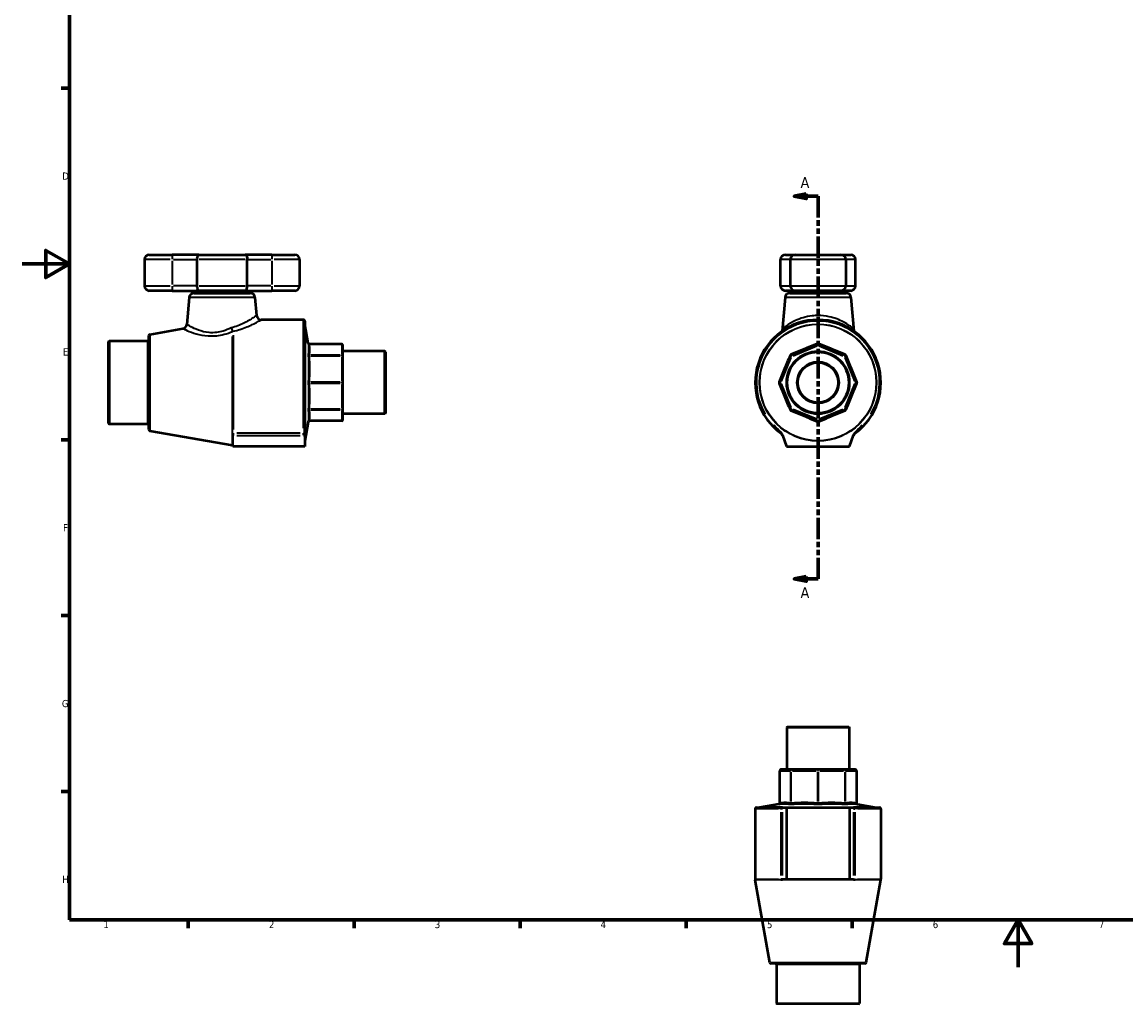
# Model space of a CAD drawing. Header units: millimetres. Extents: x 0 to 932, y -15 to 814.
# Tile 1 of 3: x 0 to 466, y -15 to 399. Entities that reach past the tile are written whole.
import ezdxf

# ---------------------------------------------------------------- set-up
doc = ezdxf.new("R2010")
doc.units = ezdxf.units.MM
doc.linetypes.add('DOUBLE_DASH_CHAIN', pattern=[1.2403, 0.6614, -0.0827, 0.1654, -0.0827, 0.1654, -0.0827])
for name, color, linetype, lineweight in [('Border (ANSI)', 7, 'Continuous', 70), ('Section Line (ANSI)', 7, 'DOUBLE_DASH_CHAIN', 70), ('Visible (ANSI)', 7, 'Continuous', 50), ('Visible Narrow (ANSI)', 7, 'Continuous', 35)]:
    doc.layers.add(name, color=color, linetype=linetype, lineweight=lineweight)
doc.styles.add('Label Text (ANSI)', font='tahoma.ttf')
doc.styles.add('Note Text (ANSI)', font='tahoma.ttf')

# ---------------------------------------------------------------- blocks, each defined once
blk = doc.blocks.new('Borders Default Border')
at = {"layer": 'Border (ANSI)'}
for p, q in [((20, 371.25), (16.55, 371.25)), ((20, 222.75), (16.55, 222.75)), ((20, 148.5), (16.55, 148.5)), ((20, 74.25), (16.55, 74.25)), ((70.08, 20), (70.08, 16.55)), ((140.17, 20), (140.17, 16.55)), ((210.25, 20), (210.25, 16.55)), ((280.33, 20), (280.33, 16.55)), ((350.42, 20), (350.42, 16.55))]:
    blk.add_line(p, q, dxfattribs=at)
at = {"layer": 'Border (ANSI)', "flags": 128}
for points in [[(20, 20), (20, 574), (821, 574), (821, 20), (20, 20)], [(0, 297), (20, 297), (10, 302.77), (10, 291.23), (20, 297)], [(420.5, 0), (420.5, 20), (414.73, 10), (426.27, 10), (420.5, 20)]]:
    blk.add_lwpolyline(points, dxfattribs=at)
at = {"layer": 'Border (ANSI)', "char_height": 3.05, "attachment_point": 7, "style": 'Note Text (ANSI)'}
for s, insert in [('D', (16.96, 332.6)), ('E', (17.21, 258.35)), ('F', (17.29, 184.1)), ('G', (16.81, 109.79)), ('H', (16.97, 35.6)), ('1', (34.35, 16.55)), ('2', (104.2, 16.55)), ('3', (174.26, 16.49)), ('4', (244.23, 16.55)), ('5', (314.48, 16.49)), ('6', (384.49, 16.49)), ('7', (454.6, 16.55))]:
    blk.add_mtext(s, dxfattribs=dict(at, insert=insert))
blk = doc.blocks.new('2dTransSection0')
at = {"layer": 'Section Line (ANSI)', "linetype": 'Continuous'}
for p, q in [((331.03, 326.63), (326.03, 325.63)), ((331.03, 324.63), (331.03, 326.63)), ((331.03, 325.63), (326.03, 325.63)), ((326.03, 325.63), (331.03, 324.63)), ((336.03, 325.63), (331.03, 325.63)), ((336.03, 325.63), (336.03, 316.75)), ((336.03, 172.89), (336.03, 164.02)), ((331.03, 165.02), (326.03, 164.02)), ((331.03, 164.02), (326.03, 164.02)), ((326.03, 164.02), (331.03, 163.02)), ((331.03, 163.02), (331.03, 165.02)), ((336.03, 164.02), (331.03, 164.02))]:
    blk.add_line(p, q, dxfattribs=at)
at = {"layer": 'Section Line (ANSI)', "linetype": 'DOUBLE_DASH_CHAIN', "ltscale": 13.682467}
blk.add_line((336.03, 325.63), (336.03, 164.02), dxfattribs=at)
at = {"layer": 'Section Line (ANSI)', "linetype": 'Continuous', "flags": 128}
for points in [[(331.03, 326.63), (326.03, 325.63), (331.03, 324.63), (331.03, 326.63)], [(331.03, 165.02), (326.03, 164.02), (331.03, 163.02), (331.03, 165.02)]]:
    blk.add_lwpolyline(points, dxfattribs=at)
at = {"layer": 'Section Line (ANSI)'}
for points in [[(331.03, 326.63), (326.03, 325.63), (331.03, 324.63), (331.03, 326.63)], [(331.03, 165.02), (326.03, 164.02), (331.03, 163.02), (331.03, 165.02)]]:
    blk.add_solid(points, dxfattribs=at)
at = {"layer": 'Section Line (ANSI)', "char_height": 4.57, "attachment_point": 7, "style": 'Label Text (ANSI)'}
for insert in [(328.67, 329.13), (328.67, 155.95)]:
    blk.add_mtext('A', dxfattribs=dict(at, insert=insert))

msp = doc.modelspace()

# ---------------------------------------------------------------- linework, layer by layer
at = {"layer": 'Visible (ANSI)'}
for p, q in [((51.669, 298.927), (51.669, 287.727)), ((53.669, 300.927), (63.369, 300.927)), ((74.62, 300.927), (63.369, 300.927)), ((73.818, 298.927), (73.818, 287.727)), ((74.62, 300.927), (94.237, 300.927)), ((105.489, 300.927), (94.237, 300.927)), ((95.039, 287.727), (95.039, 298.927)), ((105.489, 300.927), (115.189, 300.927)), ((117.189, 298.927), (117.189, 287.727)), ((320.236, 287.727), (320.236, 298.927)), ((322.236, 300.927), (326.331, 300.927)), ((324.331, 298.927), (324.331, 287.727)), ((326.331, 300.927), (345.731, 300.927)), ((345.731, 300.927), (349.826, 300.927)), ((347.731, 298.927), (347.731, 287.727)), ((351.826, 287.727), (351.826, 298.927)), ((63.369, 285.727), (53.669, 285.727)), ((63.369, 285.727), (74.62, 285.727)), ((72.537, 284.727), (96.32, 284.727)), ((94.237, 285.727), (74.62, 285.727)), ((77.116, 284.727), (77.116, 285.727)), ((91.741, 284.727), (91.741, 285.727)), ((94.237, 285.727), (105.489, 285.727)), ((115.189, 285.727), (105.489, 285.727)), ((326.331, 285.727), (322.236, 285.727)), ((324.14, 284.727), (347.922, 284.727)), ((345.731, 285.727), (326.331, 285.727)), ((328.719, 284.727), (328.719, 285.727)), ((343.344, 284.727), (343.344, 285.727)), ((349.826, 285.727), (345.731, 285.727)), ((70.545, 282.902), (69.548, 271.502)), ((98.312, 282.902), (98.981, 275.253)), ((322.148, 282.902), (320.904, 268.688)), ((349.915, 282.902), (351.158, 268.688)), ((118.858, 273.427), (100.974, 273.427)), ((119.358, 272.927), (119.358, 228.749)), ((120.775, 263.535), (119.365, 271.529)), ((53.559, 227.097), (53.559, 266.758)), ((53.972, 267.25), (67.903, 269.707)), ((36.459, 264.227), (36.709, 264.477)), ((36.459, 229.627), (36.459, 264.227)), ((36.709, 264.477), (36.709, 229.377)), ((53.059, 264.477), (36.709, 264.477)), ((134.959, 263.122), (121.267, 263.122)), ((135.459, 258.025), (135.459, 262.622)), ((335.84, 263.084), (324.742, 258.487)), ((347.32, 258.487), (336.223, 263.084)), ((153.209, 260.148), (135.459, 260.148)), ((135.459, 246.927), (135.459, 258.025)), ((153.209, 233.707), (153.209, 260.148)), ((153.459, 259.898), (153.209, 260.148)), ((153.459, 259.898), (153.459, 233.957)), ((324.471, 258.217), (319.875, 247.119)), ((352.188, 247.119), (347.591, 258.217)), ((135.459, 235.83), (135.459, 246.927)), ((319.875, 246.736), (324.471, 235.638)), ((347.591, 235.638), (352.188, 246.736)), ((135.459, 231.233), (135.459, 235.83)), ((153.209, 233.707), (135.459, 233.707)), ((153.459, 233.957), (153.209, 233.707)), ((324.742, 235.368), (335.84, 230.771)), ((336.223, 230.771), (347.32, 235.368)), ((36.459, 229.627), (36.709, 229.377)), ((53.059, 229.377), (36.709, 229.377)), ((119.358, 224.701), (119.358, 228.749)), ((120.775, 230.32), (119.365, 222.325)), ((134.959, 230.733), (121.267, 230.733)), ((53.972, 226.605), (88.832, 220.458)), ((89.004, 225.564), (89.004, 224.622)), ((89.004, 219.927), (89.004, 224.622)), ((119.358, 224.701), (119.358, 219.927)), ((321.044, 224.701), (322.781, 219.927)), ((349.281, 219.927), (351.019, 224.701)), ((119.358, 219.927), (89.004, 219.927)), ((322.781, 219.927), (349.281, 219.927)), ((323.061, 101.529), (322.811, 101.279)), ((349.252, 101.279), (322.811, 101.279)), ((322.811, 101.279), (322.811, 83.529)), ((323.061, 101.529), (349.002, 101.529)), ((349.002, 101.529), (349.252, 101.279)), ((349.252, 101.279), (349.252, 83.529)), ((319.837, 83.029), (319.837, 69.338)), ((324.933, 83.529), (320.337, 83.529)), ((336.031, 83.529), (324.933, 83.529)), ((347.129, 83.529), (336.031, 83.529)), ((351.726, 83.529), (347.129, 83.529)), ((352.226, 83.029), (352.226, 69.338)), ((309.531, 66.928), (309.531, 37.249)), ((310.031, 67.428), (317.442, 67.428)), ((319.423, 68.845), (311.429, 67.436)), ((321.044, 67.428), (317.442, 67.428)), ((321.044, 67.428), (322.781, 67.428)), ((322.781, 67.428), (322.781, 37.074)), ((322.781, 67.428), (349.281, 67.428)), ((349.281, 67.428), (351.019, 67.428)), ((349.281, 67.428), (349.281, 37.074)), ((354.621, 67.428), (351.019, 67.428)), ((352.639, 68.845), (360.633, 67.436)), ((354.621, 67.428), (362.031, 67.428)), ((362.531, 66.928), (362.531, 37.249)), ((315.708, 2.042), (309.562, 36.902)), ((320.364, 37.074), (321.072, 37.074)), ((322.781, 37.074), (321.072, 37.074)), ((349.281, 37.074), (322.781, 37.074)), ((350.99, 37.074), (349.281, 37.074)), ((350.99, 37.074), (351.698, 37.074)), ((356.354, 2.042), (362.501, 36.902)), ((355.862, 1.629), (316.201, 1.629)), ((318.481, 1.129), (318.481, -15.221)), ((353.581, 1.129), (353.581, -15.221)), ((318.481, -15.221), (353.581, -15.221)), ((318.731, -15.471), (318.481, -15.221)), ((353.331, -15.471), (318.731, -15.471)), ((353.331, -15.471), (353.581, -15.221))]:
    msp.add_line(p, q, dxfattribs=at)
for radius in [13.22, 12.97, 8.75, 8.506]:
    msp.add_circle((336.031, 246.927), radius, dxfattribs=at)
for centre, radius, start, end in [((53.669, 298.927), 2, 90, 180), ((115.189, 298.927), 2, 0, 90), ((322.236, 298.927), 2, 90, 180), ((326.331, 298.927), 2, 90, 180), ((345.731, 298.927), 2, 0, 90), ((349.826, 298.927), 2, 0, 90), ((53.669, 287.727), 2, 180, 270), ((72.537, 282.727), 2, 90, 175), ((96.32, 282.727), 2, 5, 90), ((115.189, 287.727), 2, 270, 0), ((322.236, 287.727), 2, 180, 270), ((324.14, 282.727), 2, 90, 175), ((326.331, 287.727), 2, 180, 270), ((345.731, 287.727), 2, 270, 0), ((347.922, 282.727), 2, 5, 90), ((349.826, 287.727), 2, 270, 0), ((100.974, 275.427), 2, 185, 270), ((67.555, 271.676), 2, 280, 355), ((118.858, 272.927), 0.5, 0, 90), ((119.858, 271.616), 0.5, 180, 190), ((336.031, 246.927), 26.5, 306.20872, 233.79128), ((54.059, 266.758), 0.5, 100, 180), ((53.059, 264.977), 0.5, 270, 0), ((121.267, 263.622), 0.5, 190, 270), ((134.959, 262.622), 0.5, 0, 90), ((336.031, 262.622), 0.5, 67.5, 112.5), ((324.933, 258.025), 0.5, 112.5, 157.5), ((347.129, 258.025), 0.5, 22.5, 67.5), ((320.337, 246.927), 0.5, 157.5, 202.5), ((351.726, 246.927), 0.5, 337.5, 22.5), ((324.933, 235.83), 0.5, 202.5, 247.5), ((347.129, 235.83), 0.5, 292.5, 337.5), ((53.059, 228.877), 0.5, 0, 90), ((121.267, 230.233), 0.5, 90, 170), ((134.959, 231.233), 0.5, 270, 0), ((336.031, 231.233), 0.5, 247.5, 292.5), ((54.059, 227.097), 0.5, 180, 260), ((319.195, 223.932), 2, 20, 53.79128), ((352.867, 223.932), 2, 126.20872, 160), ((89.179, 222.427), 2, 260, 264.98085), ((119.858, 222.239), 0.5, 170, 180), ((320.337, 83.029), 0.5, 90, 180), ((351.726, 83.029), 0.5, 0, 90), ((310.031, 66.928), 0.5, 90, 180), ((311.342, 67.928), 0.5, 270, 280), ((319.337, 69.338), 0.5, 280, 0), ((352.726, 69.338), 0.5, 180, 260), ((360.72, 67.928), 0.5, 260, 270), ((362.031, 66.928), 0.5, 0, 90), ((311.531, 37.249), 2, 180, 190), ((360.531, 37.249), 2, 350, 0), ((316.201, 2.129), 0.5, 190, 270), ((317.981, 1.129), 0.5, 0, 90), ((354.081, 1.129), 0.5, 90, 180), ((355.862, 2.129), 0.5, 270, 350)]:
    msp.add_arc(centre, radius, start, end, dxfattribs=at)
for points, knots in [([(74.62, 300.927), (74.619, 300.927), (74.618, 300.927), (74.555, 300.927), (74.493, 300.91), (74.374, 300.842), (74.316, 300.792), (74.169, 300.615), (74.086, 300.46), (73.953, 300.084), (73.903, 299.872), (73.835, 299.412), (73.818, 299.171), (73.818, 298.927)], [-0.65496495, -0.65496495, -0.65496495, -0.65496495, -0.65427414, -0.65427414, -0.60575151, -0.60575151, -0.55765839, -0.55765839, -0.47636803, -0.47636803, -0.40051627, -0.40051627, -0.32713707, -0.32713707, -0.32713707, -0.32713707]), ([(94.237, 300.927), (94.238, 300.927), (94.239, 300.927), (94.302, 300.927), (94.364, 300.91), (94.483, 300.842), (94.541, 300.792), (94.688, 300.615), (94.771, 300.46), (94.904, 300.084), (94.955, 299.872), (95.022, 299.412), (95.039, 299.171), (95.039, 298.927)], [-0.00069082, -0.00069082, -0.00069082, -0.00069082, 0, 0, 0.04852263, 0.04852263, 0.09661575, 0.09661575, 0.17790611, 0.17790611, 0.25375786, 0.25375786, 0.32713707, 0.32713707, 0.32713707, 0.32713707]), ([(73.818, 287.727), (73.818, 287.483), (73.835, 287.243), (73.903, 286.783), (73.953, 286.571), (74.086, 286.195), (74.169, 286.039), (74.316, 285.862), (74.374, 285.813), (74.493, 285.745), (74.555, 285.728), (74.618, 285.727), (74.619, 285.727), (74.62, 285.727)], [-0.32713707, -0.32713707, -0.32713707, -0.32713707, -0.25375786, -0.25375786, -0.1779061, -0.1779061, -0.09661575, -0.09661575, -0.04852263, -0.04852263, 0, 0, 0.00069082, 0.00069082, 0.00069082, 0.00069082]), ([(94.237, 285.727), (94.238, 285.727), (94.239, 285.727), (94.302, 285.728), (94.364, 285.745), (94.483, 285.813), (94.541, 285.862), (94.688, 286.039), (94.771, 286.195), (94.904, 286.571), (94.955, 286.783), (95.022, 287.243), (95.039, 287.483), (95.039, 287.727)], [-0.65496495, -0.65496495, -0.65496495, -0.65496495, -0.65427413, -0.65427413, -0.60575151, -0.60575151, -0.55765838, -0.55765838, -0.47636803, -0.47636803, -0.40051627, -0.40051627, -0.32713707, -0.32713707, -0.32713707, -0.32713707]), ([(321.192, 268.994), (321.173, 268.966), (321.153, 268.94), (321.112, 268.888), (321.091, 268.863), (321.046, 268.815), (321.023, 268.792), (320.975, 268.747), (320.95, 268.725), (320.899, 268.684), (320.873, 268.664), (320.846, 268.645)], [-0.13059568, -0.13059568, -0.13059568, -0.13059568, -0.10447655, -0.10447655, -0.07835741, -0.07835741, -0.05223827, -0.05223827, -0.02611914, -0.02611914, 0, 0, 0, 0]), ([(350.87, 268.994), (350.889, 268.966), (350.909, 268.94), (350.95, 268.888), (350.972, 268.863), (351.016, 268.815), (351.039, 268.792), (351.087, 268.747), (351.112, 268.725), (351.163, 268.684), (351.189, 268.664), (351.216, 268.645)], [0.22743841, 0.22743841, 0.22743841, 0.22743841, 0.25355755, 0.25355755, 0.27967669, 0.27967669, 0.30579582, 0.30579582, 0.33191496, 0.33191496, 0.3580341, 0.3580341, 0.3580341, 0.3580341]), ([(321.044, 224.701), (321.005, 224.809), (320.957, 224.913), (320.84, 225.133), (320.767, 225.245), (320.568, 225.518), (320.429, 225.679), (319.925, 226.215), (319.47, 226.643), (318.454, 227.657), (318.044, 228.083), (317.575, 228.601), (317.525, 228.657), (317.464, 228.725), (317.453, 228.737), (317.442, 228.749)], [0, 0, 0, 0, 0.03435833, 0.03435833, 0.07475153, 0.07475153, 0.13536695, 0.13536695, 0.261229, 0.261229, 0.36283119, 0.36283119, 0.3750445, 0.3750445, 0.37772747, 0.37772747, 0.37772747, 0.37772747]), ([(354.621, 228.749), (354.61, 228.737), (354.599, 228.725), (354.538, 228.657), (354.488, 228.601), (354.019, 228.083), (353.609, 227.657), (352.593, 226.643), (352.137, 226.215), (351.633, 225.679), (351.494, 225.518), (351.242, 225.172), (351.111, 224.956), (351.019, 224.701)], [-0.00493947, -0.00493947, -0.00493947, -0.00493947, 0, 0, 0.02248517, 0.02248517, 0.20953885, 0.20953885, 0.44125537, 0.44125537, 0.55285093, 0.55285093, 0.67736032, 0.67736032, 0.67736032, 0.67736032])]:
    msp.add_open_spline(points, degree=3, knots=knots, dxfattribs=at)
at = {"layer": 'Visible Narrow (ANSI)'}
for p, q in [((62.451, 298.927), (51.705, 298.927)), ((63.369, 300.921), (63.369, 299.084)), ((63.369, 298.367), (63.369, 288.287)), ((63.891, 298.927), (73.295, 298.927)), ((94.15, 298.927), (74.707, 298.927)), ((95.562, 298.927), (104.966, 298.927)), ((105.489, 300.921), (105.489, 299.084)), ((105.489, 298.367), (105.489, 288.287)), ((117.152, 298.927), (106.407, 298.927)), ((323.948, 298.927), (320.247, 298.927)), ((347.587, 298.927), (324.475, 298.927)), ((351.816, 298.927), (348.114, 298.927)), ((51.705, 287.727), (62.451, 287.727)), ((63.369, 287.57), (63.369, 285.734)), ((73.295, 287.727), (63.891, 287.727)), ((74.707, 287.727), (94.15, 287.727)), ((104.966, 287.727), (95.562, 287.727)), ((105.489, 287.57), (105.489, 285.734)), ((106.407, 287.727), (117.152, 287.727)), ((320.247, 287.727), (323.948, 287.727)), ((324.475, 287.727), (347.587, 287.727)), ((348.114, 287.727), (351.816, 287.727)), ((98.141, 282.902), (70.716, 282.902)), ((349.744, 282.902), (322.319, 282.902)), ((118.858, 227.673), (118.858, 273.219)), ((119.365, 271.226), (119.365, 222.628)), ((53.972, 267), (53.972, 226.855)), ((88.832, 220.668), (88.832, 266.366)), ((89.179, 266.947), (89.179, 227.118)), ((53.059, 229.593), (53.059, 264.261)), ((121.964, 263.084), (134.275, 263.084)), ((134.959, 263.088), (134.959, 263.122)), ((134.959, 262.854), (134.959, 258.717)), ((325.488, 258.255), (335.476, 262.392)), ((336.016, 262.658), (335.84, 263.083)), ((336.222, 263.083), (336.046, 262.658)), ((336.586, 262.392), (346.574, 258.255)), ((134.275, 258.487), (121.964, 258.487)), ((121.964, 258.217), (134.275, 258.217)), ((134.959, 258.235), (134.959, 258.479)), ((134.959, 257.662), (134.959, 247.674)), ((320.566, 247.482), (324.704, 257.47)), ((324.897, 258.04), (324.473, 258.216)), ((324.743, 258.486), (324.918, 258.061)), ((347.144, 258.061), (347.32, 258.486)), ((347.59, 258.216), (347.165, 258.04)), ((347.359, 257.47), (351.496, 247.482)), ((134.275, 247.119), (121.964, 247.119)), ((134.959, 246.754), (134.959, 247.1)), ((319.876, 247.118), (320.3, 246.942)), ((351.762, 246.942), (352.186, 247.118)), ((121.964, 246.736), (134.275, 246.736)), ((134.959, 246.181), (134.959, 236.193)), ((320.3, 246.912), (319.876, 246.737)), ((324.704, 236.384), (320.566, 246.372)), ((351.496, 246.372), (347.359, 236.384)), ((352.186, 246.737), (351.762, 246.912)), ((134.275, 235.638), (121.964, 235.638)), ((121.964, 235.368), (134.275, 235.368)), ((134.959, 235.375), (134.959, 235.62)), ((134.959, 235.138), (134.959, 231.001)), ((324.473, 235.639), (324.897, 235.815)), ((324.918, 235.793), (324.743, 235.369)), ((335.476, 231.463), (325.488, 235.6)), ((346.574, 235.6), (336.586, 231.463)), ((347.32, 235.369), (347.144, 235.793)), ((347.165, 235.815), (347.59, 235.639)), ((134.275, 230.771), (121.964, 230.771)), ((134.959, 230.733), (134.959, 230.767)), ((335.84, 230.772), (336.016, 231.196)), ((336.046, 231.196), (336.222, 230.772)), ((89.179, 224.671), (89.179, 225.51)), ((117.374, 225.545), (90.663, 225.545)), ((90.663, 224.616), (117.374, 224.616)), ((118.858, 224.671), (118.858, 225.51)), ((319.871, 83.029), (319.837, 83.029)), ((319.875, 70.034), (319.875, 82.345)), ((320.104, 83.029), (324.242, 83.029)), ((324.471, 82.345), (324.471, 70.034)), ((324.724, 83.029), (324.479, 83.029)), ((324.742, 70.034), (324.742, 82.345)), ((325.297, 83.029), (335.285, 83.029)), ((335.84, 82.345), (335.84, 70.034)), ((336.204, 83.029), (335.858, 83.029)), ((336.223, 70.034), (336.223, 82.345)), ((336.777, 83.029), (346.765, 83.029)), ((347.32, 82.345), (347.32, 70.034)), ((347.583, 83.029), (347.338, 83.029)), ((347.591, 70.034), (347.591, 82.345)), ((347.821, 83.029), (351.958, 83.029)), ((352.188, 82.345), (352.188, 70.034)), ((352.226, 83.029), (352.192, 83.029)), ((319.391, 66.928), (309.56, 66.928)), ((311.732, 67.436), (360.33, 67.436)), ((320.377, 65.444), (320.377, 38.733)), ((321.054, 66.928), (320.424, 66.928)), ((321.075, 38.733), (321.075, 65.444)), ((350.988, 65.444), (350.988, 38.733)), ((351.009, 66.928), (351.638, 66.928)), ((351.686, 38.733), (351.686, 65.444)), ((362.502, 66.928), (352.672, 66.928)), ((309.56, 37.249), (319.391, 37.249)), ((362.175, 36.902), (309.887, 36.902)), ((321.054, 37.249), (320.424, 37.249)), ((351.009, 37.249), (351.638, 37.249)), ((352.672, 37.249), (362.502, 37.249)), ((315.959, 2.042), (356.104, 2.042)), ((353.365, 1.129), (318.697, 1.129))]:
    msp.add_line(p, q, dxfattribs=at)
for radius in [24.689, 24.602]:
    msp.add_circle((336.031, 246.927), radius, dxfattribs=at)
msp.add_arc((336.031, 246.927), 26, 329.07698, 210.92302, dxfattribs=at)
for centre, major_axis, ratio, start_param, end_param in [((89.179, 266.868), (-2, 0), 0.8139094, 4.7211156, 4.8781953), ((89.132, 267.006), (-1.608, -1.189), 0.7545444, 4.2113713, 4.3569212), ((121.28, 263.546), (-0.493, -0.082), 0.9220103, 0.0807337, 1.3480804), ((134.959, 262.622), (0.5, 0), 0.9238795, 0.0785398, 1.4922565), ((335.649, 263.546), (0.191, -0.462), 0.0635803, 4.9454304, 6.2127772), ((336.414, 263.546), (-0.191, -0.462), 0.0635803, 0.0704082, 1.3377549), ((121.28, 258.949), (-0.493, 0.082), 0.9220103, 0.3853492, 1.6526959), ((121.28, 258.408), (-0.499, -0.034), 0.3819092, 0.2067117, 1.4740584), ((134.959, 258.025), (0.5, 0), 0.9238795, 0.0785398, 1.4922565), ((134.959, 258.025), (0.5, 0), 0.3826834, 0.0785398, 1.4922565), ((324.01, 258.408), (0.462, -0.191), 0.0635803, 4.9454304, 6.2127772), ((324.551, 258.949), (0.191, -0.462), 0.0635803, 0.0704082, 1.3377549), ((347.512, 258.949), (-0.191, -0.462), 0.0635803, 4.9454304, 6.2127772), ((348.053, 258.408), (-0.462, -0.191), 0.0635803, 0.0704082, 1.3377549), ((121.28, 247.31), (-0.499, 0.034), 0.3819092, 0.2593712, 1.5267179), ((134.959, 246.927), (0.5, 0), 0.3826834, 0.0785398, 1.4922565), ((319.413, 247.31), (0.462, -0.191), 0.0635803, 0.0704082, 1.3377549), ((352.65, 247.31), (-0.462, -0.191), 0.0635803, 4.9454304, 6.2127772), ((121.28, 246.545), (-0.499, -0.034), 0.3819092, 4.7564674, 6.0238141), ((134.959, 246.927), (0.5, 0), 0.3826834, 4.7909288, 6.2046455), ((319.413, 246.545), (0.462, 0.191), 0.0635803, 4.9454304, 6.2127772), ((352.65, 246.545), (-0.462, 0.191), 0.0635803, 0.0704082, 1.3377549), ((121.28, 235.447), (-0.499, 0.034), 0.3819092, 4.8091269, 6.0764736), ((121.28, 234.906), (-0.493, -0.082), 0.9220103, 4.6304894, 5.8978361), ((134.959, 235.83), (0.5, 0), 0.3826834, 4.7909288, 6.2046455), ((134.959, 235.83), (0.5, 0), 0.9238795, 4.7909288, 6.2046455), ((324.01, 235.447), (0.462, 0.191), 0.0635803, 0.0704082, 1.3377549), ((324.551, 234.906), (0.191, 0.462), 0.0635803, 4.9454304, 6.2127772), ((347.512, 234.906), (-0.191, 0.462), 0.0635803, 0.0704082, 1.3377549), ((348.053, 235.447), (-0.462, 0.191), 0.0635803, 4.9454304, 6.2127772), ((121.28, 230.309), (-0.493, 0.082), 0.9220103, 4.9351049, 6.2024516), ((134.959, 231.233), (0.5, 0), 0.9238795, 4.7909288, 6.2046455), ((335.649, 230.309), (0.191, 0.462), 0.0635803, 0.0704082, 1.3377549), ((336.414, 230.309), (-0.191, 0.462), 0.0635803, 4.9454304, 6.2127772), ((320.337, 83.029), (0, 0.5), 0.9238795, 0.0785398, 1.4922565), ((324.933, 83.029), (0, 0.5), 0.9238795, 0.0785398, 1.4922565), ((324.933, 83.029), (0, 0.5), 0.3826834, 0.0785398, 1.4922565), ((336.031, 83.029), (0, 0.5), 0.3826834, 0.0785398, 1.4922565), ((336.031, 83.029), (0, 0.5), 0.3826834, 4.7909288, 6.2046455), ((347.129, 83.029), (0, 0.5), 0.3826834, 4.7909288, 6.2046455), ((347.129, 83.029), (0, 0.5), 0.9238795, 4.7909288, 6.2046455), ((351.726, 83.029), (0, 0.5), 0.9238795, 4.7909288, 6.2046455), ((319.413, 69.35), (0.082, -0.493), 0.9220103, 0.0807337, 1.3480804), ((324.01, 69.35), (-0.082, -0.493), 0.9220103, 0.3853492, 1.6526959), ((324.551, 69.35), (0.034, -0.499), 0.3819092, 0.2067117, 1.4740584), ((335.649, 69.35), (-0.034, -0.499), 0.3819092, 0.2593712, 1.5267179), ((336.414, 69.35), (0.034, -0.499), 0.3819092, 4.7564674, 6.0238141), ((347.512, 69.35), (-0.034, -0.499), 0.3819092, 4.8091269, 6.0764736), ((348.053, 69.35), (0.082, -0.493), 0.9220103, 4.6304894, 5.8978361), ((352.65, 69.35), (-0.082, -0.493), 0.9220103, 4.9351049, 6.2024516)]:
    msp.add_ellipse(centre, major_axis=major_axis, ratio=ratio, start_param=start_param, end_param=end_param, dxfattribs=at)
for points, knots in [([(98.981, 275.253), (98.981, 275.253), (98.912, 275.204), (98.555, 274.956), (98.162, 274.685), (97.103, 273.99), (96.45, 273.574), (94.437, 272.397), (92.891, 271.576), (90.23, 270.567), (89.293, 270.271), (88.313, 270.047)], [10.8395252, 10.8395252, 10.8395252, 10.8395252, 11.1277203, 11.1277203, 11.5888324, 11.5888324, 12.029793, 12.029793, 12.7475449, 12.7475449, 13.10066, 13.10066, 13.10066, 13.10066]), ([(350.528, 270.047), (350.232, 270.281), (349.825, 270.594), (348.625, 271.435), (347.746, 271.998), (345.062, 273.425), (343.006, 274.257), (339.219, 275.075), (337.626, 275.253), (336.031, 275.253), (335.186, 275.253), (334.341, 275.204), (332.184, 274.956), (330.897, 274.685), (328.55, 273.99), (327.482, 273.574), (324.942, 272.397), (323.633, 271.576), (322.203, 270.567), (321.817, 270.271), (321.534, 270.047)], [8.5783809, 8.5783809, 8.5783809, 8.5783809, 8.9473768, 8.9473768, 9.4624145, 9.4624145, 10.2955481, 10.2955481, 10.8395252, 10.8395252, 10.8395252, 11.1277203, 11.1277203, 11.5888324, 11.5888324, 12.029793, 12.029793, 12.7475449, 12.7475449, 13.10066, 13.10066, 13.10066, 13.10066]), ([(88.313, 270.047), (87.228, 269.515), (86.079, 269.04), (83.984, 268.41), (83.055, 268.207), (81.036, 267.953), (79.951, 267.939), (77.274, 268.174), (75.777, 268.579), (73.164, 269.534), (72.061, 270.086), (70.335, 271.014), (69.769, 271.366), (69.566, 271.491), (69.548, 271.502), (69.548, 271.502)], [7.8183654, 7.8183654, 7.8183654, 7.8183654, 8.2363773, 8.2363773, 8.5554164, 8.5554164, 8.9323926, 8.9323926, 9.5354641, 9.5354641, 10.1687047, 10.1687047, 10.8598012, 10.8598012, 11.0071423, 11.0071423, 11.0071423, 11.0071423]), ([(89.132, 268.645), (90.133, 268.845), (91.093, 269.098), (94.024, 270.009), (95.783, 270.772), (98.079, 271.867), (98.824, 272.253), (100.036, 272.899), (100.485, 273.151), (100.894, 273.382), (100.974, 273.427), (100.974, 273.427)], [-13.0683979, -13.0683979, -13.0683979, -13.0683979, -12.7475449, -12.7475449, -12.029793, -12.029793, -11.5888324, -11.5888324, -11.1277203, -11.1277203, -10.8395252, -10.8395252, -10.8395252, -10.8395252]), ([(67.903, 269.707), (67.903, 269.707), (67.923, 269.697), (68.156, 269.585), (68.801, 269.27), (70.766, 268.44), (72.021, 267.948), (74.986, 267.101), (76.681, 266.744), (79.711, 266.558), (80.938, 266.584), (83.221, 266.842), (84.272, 267.041), (86.519, 267.618), (87.704, 268.02), (88.832, 268.471)], [-11.0071423, -11.0071423, -11.0071423, -11.0071423, -10.8598012, -10.8598012, -10.1687047, -10.1687047, -9.5354641, -9.5354641, -8.9323926, -8.9323926, -8.5554164, -8.5554164, -8.2363773, -8.2363773, -7.8571811, -7.8571811, -7.8571811, -7.8571811]), ([(89.132, 268.645), (89.047, 268.748), (88.956, 268.875), (88.716, 269.249), (88.565, 269.522), (88.386, 269.889), (88.349, 269.968), (88.313, 270.047)], [0, 0, 0, 0, 0.11852005, 0.11852005, 0.30815213, 0.30815213, 0.35895959, 0.35895959, 0.35895959, 0.35895959]), ([(88.313, 270.047), (88.329, 269.962), (88.347, 269.877), (88.437, 269.482), (88.529, 269.191), (88.697, 268.793), (88.767, 268.659), (88.836, 268.552)], [-0.35895959, -0.35895959, -0.35895959, -0.35895959, -0.30815213, -0.30815213, -0.11852005, -0.11852005, 0, 0, 0, 0]), ([(88.836, 268.552), (88.843, 268.541), (88.846, 268.529), (88.845, 268.502), (88.84, 268.487), (88.832, 268.471)], [-0.024517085, -0.024517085, -0.024517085, -0.024517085, -0.012484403, -0.012484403, 0, 0, 0, 0]), ([(89.179, 268.496), (89.179, 268.522), (89.175, 268.548), (89.16, 268.598), (89.148, 268.622), (89.132, 268.645)], [0, 0, 0, 0, 0.012484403, 0.012484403, 0.024517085, 0.024517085, 0.024517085, 0.024517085]), ([(320.846, 268.645), (320.993, 268.748), (321.123, 268.875), (321.394, 269.249), (321.497, 269.522), (321.534, 269.889), (321.537, 269.968), (321.534, 270.047)], [0, 0, 0, 0, 0.11852005, 0.11852005, 0.30815213, 0.30815213, 0.35895959, 0.35895959, 0.35895959, 0.35895959]), ([(321.534, 270.047), (321.531, 269.962), (321.523, 269.877), (321.462, 269.502), (321.353, 269.228), (321.192, 268.994)], [-0.35895959, -0.35895959, -0.35895959, -0.35895959, -0.30815213, -0.30815213, -0.13059568, -0.13059568, -0.13059568, -0.13059568]), ([(350.528, 270.047), (350.526, 269.968), (350.528, 269.889), (350.566, 269.522), (350.668, 269.249), (350.94, 268.875), (351.07, 268.748), (351.216, 268.645)], [-0.00092549, -0.00092549, -0.00092549, -0.00092549, 0.04988197, 0.04988197, 0.23951405, 0.23951405, 0.3580341, 0.3580341, 0.3580341, 0.3580341]), ([(351.149, 268.696), (351.101, 268.94), (350.985, 269.237), (350.727, 269.721), (350.633, 269.881), (350.528, 270.047)], [13.78248898, 13.78248898, 13.78248898, 13.78248898, 14.06592353, 14.06592353, 14.1958969, 14.1958969, 14.1958969, 14.1958969]), ([(350.87, 268.994), (350.709, 269.228), (350.601, 269.502), (350.54, 269.877), (350.531, 269.962), (350.528, 270.047)], [-0.22743841, -0.22743841, -0.22743841, -0.22743841, -0.04988197, -0.04988197, 0.00092549, 0.00092549, 0.00092549, 0.00092549]), ([(120.775, 263.535), (120.775, 263.535), (120.776, 263.529), (120.78, 263.503), (120.784, 263.484), (120.788, 263.459)], [-0.039294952, -0.039294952, -0.039294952, -0.039294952, -0.019346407, -0.019346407, 0, 0, 0, 0]), ([(120.788, 263.459), (120.915, 262.694), (120.986, 261.93), (120.986, 261.167), (120.986, 260.405), (120.915, 259.645), (120.788, 258.886)], [-3.2271484, -3.2271484, -3.2271484, -3.2271484, -2.6261025, -2.6261025, -2.6261025, -2.0250565, -2.0250565, -2.0250565, -2.0250565]), ([(121.28, 263.084), (121.276, 263.096), (121.273, 263.106), (121.269, 263.119), (121.267, 263.122), (121.267, 263.122)], [0, 0, 0, 0, 0.019346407, 0.019346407, 0.039294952, 0.039294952, 0.039294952, 0.039294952]), ([(121.28, 258.487), (121.407, 259.252), (121.478, 260.019), (121.478, 260.786), (121.478, 261.552), (121.407, 262.319), (121.28, 263.084)], [2.0250565, 2.0250565, 2.0250565, 2.0250565, 2.6261025, 2.6261025, 2.6261025, 3.2271484, 3.2271484, 3.2271484, 3.2271484]), ([(335.651, 263.459), (333.813, 262.694), (331.973, 261.93), (330.133, 261.167), (328.292, 260.405), (326.451, 259.645), (324.611, 258.886)], [-3.2271484, -3.2271484, -3.2271484, -3.2271484, -2.6261025, -2.6261025, -2.6261025, -2.0250565, -2.0250565, -2.0250565, -2.0250565]), ([(336.412, 263.459), (336.325, 263.495), (336.234, 263.519), (336.038, 263.541), (335.935, 263.536), (335.771, 263.503), (335.71, 263.484), (335.651, 263.459)], [-0.078591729, -0.078591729, -0.078591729, -0.078591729, -0.050300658, -0.050300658, -0.019346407, -0.019346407, 0, 0, 0, 0]), ([(347.452, 258.886), (345.612, 259.645), (343.77, 260.405), (341.93, 261.167), (340.089, 261.93), (338.249, 262.694), (336.412, 263.459)], [-3.2271484, -3.2271484, -3.2271484, -3.2271484, -2.6261025, -2.6261025, -2.6261025, -2.0250565, -2.0250565, -2.0250565, -2.0250565]), ([(120.788, 258.886), (120.782, 258.851), (120.778, 258.802), (120.774, 258.68), (120.775, 258.603), (120.78, 258.464), (120.784, 258.407), (120.788, 258.348)], [-0.078591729, -0.078591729, -0.078591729, -0.078591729, -0.050300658, -0.050300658, -0.019346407, -0.019346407, 0, 0, 0, 0]), ([(120.788, 258.348), (120.915, 256.508), (120.986, 254.666), (120.986, 252.826), (120.986, 250.985), (120.915, 249.146), (120.788, 247.308)], [-3.2271484, -3.2271484, -3.2271484, -3.2271484, -2.6261025, -2.6261025, -2.6261025, -2.0250565, -2.0250565, -2.0250565, -2.0250565]), ([(121.28, 258.217), (121.276, 258.246), (121.273, 258.275), (121.267, 258.345), (121.267, 258.383), (121.27, 258.445), (121.274, 258.469), (121.28, 258.487)], [0, 0, 0, 0, 0.019346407, 0.019346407, 0.050300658, 0.050300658, 0.078591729, 0.078591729, 0.078591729, 0.078591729]), ([(121.28, 247.119), (121.407, 248.966), (121.478, 250.817), (121.478, 252.668), (121.478, 254.519), (121.407, 256.369), (121.28, 258.217)], [2.0250565, 2.0250565, 2.0250565, 2.0250565, 2.6261025, 2.6261025, 2.6261025, 3.2271484, 3.2271484, 3.2271484, 3.2271484]), ([(324.072, 258.348), (323.314, 256.508), (322.554, 254.666), (321.791, 252.826), (321.029, 250.985), (320.264, 249.146), (319.499, 247.308)], [-3.2271484, -3.2271484, -3.2271484, -3.2271484, -2.6261025, -2.6261025, -2.6261025, -2.0250565, -2.0250565, -2.0250565, -2.0250565]), ([(324.611, 258.886), (324.524, 258.851), (324.442, 258.802), (324.289, 258.68), (324.219, 258.603), (324.127, 258.464), (324.097, 258.407), (324.072, 258.348)], [-0.078591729, -0.078591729, -0.078591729, -0.078591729, -0.050300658, -0.050300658, -0.019346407, -0.019346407, 0, 0, 0, 0]), ([(347.99, 258.348), (347.954, 258.435), (347.906, 258.516), (347.784, 258.67), (347.707, 258.74), (347.568, 258.832), (347.511, 258.862), (347.452, 258.886)], [-0.078591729, -0.078591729, -0.078591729, -0.078591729, -0.050300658, -0.050300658, -0.019346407, -0.019346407, 0, 0, 0, 0]), ([(352.563, 247.308), (351.798, 249.146), (351.034, 250.985), (350.271, 252.826), (349.509, 254.666), (348.749, 256.508), (347.99, 258.348)], [-3.2271484, -3.2271484, -3.2271484, -3.2271484, -2.6261025, -2.6261025, -2.6261025, -2.0250565, -2.0250565, -2.0250565, -2.0250565]), ([(120.788, 247.308), (120.782, 247.222), (120.778, 247.13), (120.774, 246.935), (120.775, 246.831), (120.78, 246.667), (120.784, 246.606), (120.788, 246.547)], [-0.078591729, -0.078591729, -0.078591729, -0.078591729, -0.050300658, -0.050300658, -0.019346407, -0.019346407, 0, 0, 0, 0]), ([(121.28, 246.736), (121.276, 246.766), (121.273, 246.797), (121.267, 246.879), (121.267, 246.931), (121.27, 247.029), (121.274, 247.075), (121.28, 247.119)], [0, 0, 0, 0, 0.019346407, 0.019346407, 0.050300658, 0.050300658, 0.078591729, 0.078591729, 0.078591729, 0.078591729]), ([(319.499, 247.308), (319.463, 247.222), (319.44, 247.13), (319.418, 246.935), (319.423, 246.831), (319.456, 246.667), (319.475, 246.606), (319.499, 246.547)], [-0.078591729, -0.078591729, -0.078591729, -0.078591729, -0.050300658, -0.050300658, -0.019346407, -0.019346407, 0, 0, 0, 0]), ([(352.563, 246.547), (352.599, 246.633), (352.623, 246.725), (352.644, 246.92), (352.64, 247.024), (352.606, 247.187), (352.588, 247.249), (352.563, 247.308)], [-0.078591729, -0.078591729, -0.078591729, -0.078591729, -0.050300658, -0.050300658, -0.019346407, -0.019346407, 0, 0, 0, 0]), ([(120.788, 246.547), (120.915, 244.709), (120.986, 242.87), (120.986, 241.029), (120.986, 239.188), (120.915, 237.347), (120.788, 235.507)], [-3.2271484, -3.2271484, -3.2271484, -3.2271484, -2.6261025, -2.6261025, -2.6261025, -2.0250565, -2.0250565, -2.0250565, -2.0250565]), ([(121.28, 235.638), (121.407, 237.485), (121.478, 239.336), (121.478, 241.187), (121.478, 243.038), (121.407, 244.889), (121.28, 246.736)], [2.0250565, 2.0250565, 2.0250565, 2.0250565, 2.6261025, 2.6261025, 2.6261025, 3.2271484, 3.2271484, 3.2271484, 3.2271484]), ([(319.499, 246.547), (320.264, 244.709), (321.029, 242.87), (321.791, 241.029), (322.554, 239.188), (323.314, 237.347), (324.072, 235.507)], [-3.2271484, -3.2271484, -3.2271484, -3.2271484, -2.6261025, -2.6261025, -2.6261025, -2.0250565, -2.0250565, -2.0250565, -2.0250565]), ([(347.99, 235.507), (348.749, 237.347), (349.509, 239.188), (350.271, 241.029), (351.034, 242.87), (351.798, 244.709), (352.563, 246.547)], [-3.2271484, -3.2271484, -3.2271484, -3.2271484, -2.6261025, -2.6261025, -2.6261025, -2.0250565, -2.0250565, -2.0250565, -2.0250565]), ([(120.788, 235.507), (120.782, 235.42), (120.778, 235.339), (120.774, 235.185), (120.775, 235.115), (120.78, 235.023), (120.784, 234.993), (120.788, 234.968)], [-0.078591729, -0.078591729, -0.078591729, -0.078591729, -0.050300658, -0.050300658, -0.019346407, -0.019346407, 0, 0, 0, 0]), ([(120.788, 234.968), (120.915, 234.21), (120.986, 233.45), (120.986, 232.687), (120.986, 231.925), (120.915, 231.161), (120.788, 230.396)], [-3.2271484, -3.2271484, -3.2271484, -3.2271484, -2.6261025, -2.6261025, -2.6261025, -2.0250565, -2.0250565, -2.0250565, -2.0250565]), ([(121.28, 235.368), (121.276, 235.38), (121.273, 235.395), (121.267, 235.441), (121.267, 235.477), (121.27, 235.554), (121.274, 235.595), (121.28, 235.638)], [0, 0, 0, 0, 0.019346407, 0.019346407, 0.050300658, 0.050300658, 0.078591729, 0.078591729, 0.078591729, 0.078591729]), ([(121.28, 230.771), (121.407, 231.536), (121.478, 232.302), (121.478, 233.069), (121.478, 233.836), (121.407, 234.602), (121.28, 235.368)], [2.0250565, 2.0250565, 2.0250565, 2.0250565, 2.6261025, 2.6261025, 2.6261025, 3.2271484, 3.2271484, 3.2271484, 3.2271484]), ([(324.072, 235.507), (324.108, 235.42), (324.156, 235.339), (324.279, 235.185), (324.356, 235.115), (324.495, 235.023), (324.551, 234.993), (324.611, 234.968)], [-0.078591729, -0.078591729, -0.078591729, -0.078591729, -0.050300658, -0.050300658, -0.019346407, -0.019346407, 0, 0, 0, 0]), ([(324.611, 234.968), (326.451, 234.21), (328.292, 233.45), (330.133, 232.687), (331.973, 231.925), (333.813, 231.161), (335.651, 230.396)], [-3.2271484, -3.2271484, -3.2271484, -3.2271484, -2.6261025, -2.6261025, -2.6261025, -2.0250565, -2.0250565, -2.0250565, -2.0250565]), ([(336.412, 230.396), (338.249, 231.161), (340.089, 231.925), (341.93, 232.687), (343.77, 233.45), (345.612, 234.21), (347.452, 234.968)], [-3.2271484, -3.2271484, -3.2271484, -3.2271484, -2.6261025, -2.6261025, -2.6261025, -2.0250565, -2.0250565, -2.0250565, -2.0250565]), ([(347.452, 234.968), (347.538, 235.004), (347.62, 235.052), (347.773, 235.175), (347.843, 235.252), (347.936, 235.391), (347.966, 235.448), (347.99, 235.507)], [-0.078591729, -0.078591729, -0.078591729, -0.078591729, -0.050300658, -0.050300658, -0.019346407, -0.019346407, 0, 0, 0, 0]), ([(119.358, 228.749), (119.358, 228.62), (119.357, 228.492), (119.352, 228.049), (119.344, 227.742), (119.316, 227.224), (119.3, 227.007), (119.262, 226.642), (119.242, 226.49), (119.198, 226.237), (119.177, 226.132), (119.133, 225.961), (119.112, 225.891), (119.071, 225.781), (119.051, 225.737), (119.015, 225.669), (118.998, 225.643), (118.967, 225.604), (118.954, 225.59), (118.931, 225.571), (118.922, 225.565), (118.902, 225.554), (118.891, 225.55), (118.872, 225.546), (118.865, 225.545), (118.858, 225.545)], [-7.45313925, -7.45313925, -7.45313925, -7.45313925, -7.3983818, -7.3983818, -7.26012227, -7.26012227, -7.15376878, -7.15376878, -7.07195841, -7.07195841, -7.00902735, -7.00902735, -6.96061885, -6.96061885, -6.92338153, -6.92338153, -6.89473745, -6.89473745, -6.87270354, -6.87270354, -6.85905267, -6.85905267, -6.84195541, -6.84195541, -6.83126962, -6.83126962, -6.83126962, -6.83126962]), ([(120.788, 230.396), (120.782, 230.36), (120.778, 230.336), (120.775, 230.322), (120.775, 230.32), (120.775, 230.32)], [-0.078591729, -0.078591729, -0.078591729, -0.078591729, -0.050300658, -0.050300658, -0.039294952, -0.039294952, -0.039294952, -0.039294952]), ([(121.267, 230.733), (121.267, 230.733), (121.268, 230.734), (121.27, 230.741), (121.274, 230.753), (121.28, 230.771)], [0.039294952, 0.039294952, 0.039294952, 0.039294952, 0.050300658, 0.050300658, 0.078591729, 0.078591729, 0.078591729, 0.078591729]), ([(317.442, 228.749), (317.547, 228.62), (317.653, 228.492), (318.025, 228.049), (318.291, 227.742), (318.755, 227.224), (318.954, 227.007), (319.296, 226.642), (319.442, 226.49), (319.687, 226.237), (319.789, 226.132), (319.958, 225.961), (320.027, 225.891), (320.138, 225.781), (320.182, 225.737), (320.251, 225.669), (320.277, 225.643), (320.317, 225.604), (320.331, 225.59), (320.35, 225.571), (320.357, 225.565), (320.368, 225.554), (320.372, 225.55), (320.376, 225.546), (320.377, 225.545), (320.377, 225.545)], [-7.45313925, -7.45313925, -7.45313925, -7.45313925, -7.3983818, -7.3983818, -7.26012227, -7.26012227, -7.15376878, -7.15376878, -7.07195841, -7.07195841, -7.00902735, -7.00902735, -6.96061885, -6.96061885, -6.92338153, -6.92338153, -6.89473745, -6.89473745, -6.87270354, -6.87270354, -6.85905267, -6.85905267, -6.84195541, -6.84195541, -6.83126962, -6.83126962, -6.83126962, -6.83126962]), ([(335.651, 230.396), (335.737, 230.36), (335.829, 230.336), (336.024, 230.314), (336.128, 230.319), (336.291, 230.352), (336.353, 230.371), (336.412, 230.396)], [-0.078591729, -0.078591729, -0.078591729, -0.078591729, -0.050300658, -0.050300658, -0.019346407, -0.019346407, 0, 0, 0, 0]), ([(351.686, 225.545), (351.686, 225.545), (351.79, 225.647), (352.127, 225.983), (352.374, 226.232), (352.863, 226.744), (353.105, 227.003), (353.767, 227.733), (354.195, 228.228), (354.621, 228.749)], [-6.83126962, -6.83126962, -6.83126962, -6.83126962, -6.71011127, -6.71011127, -6.56124275, -6.56124275, -6.43012391, -6.43012391, -6.2094, -6.2094, -6.2094, -6.2094]), ([(118.858, 224.616), (118.893, 224.616), (118.929, 224.617), (119.021, 224.624), (119.078, 224.631), (119.179, 224.65), (119.223, 224.66), (119.297, 224.681), (119.328, 224.691), (119.358, 224.701)], [6.831269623, 6.831269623, 6.831269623, 6.831269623, 6.84195541, 6.84195541, 6.85905267, 6.85905267, 6.872703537, 6.872703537, 6.882353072, 6.882353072, 6.882353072, 6.882353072]), ([(317.442, 67.428), (317.547, 67.428), (317.653, 67.427), (318.025, 67.422), (318.291, 67.414), (318.755, 67.386), (318.954, 67.37), (319.296, 67.332), (319.442, 67.312), (319.687, 67.269), (319.789, 67.247), (319.958, 67.203), (320.027, 67.182), (320.138, 67.141), (320.182, 67.121), (320.251, 67.085), (320.277, 67.068), (320.317, 67.038), (320.331, 67.024), (320.35, 67.001), (320.357, 66.992), (320.368, 66.972), (320.372, 66.961), (320.376, 66.942), (320.377, 66.935), (320.377, 66.928)], [-7.45313925, -7.45313925, -7.45313925, -7.45313925, -7.3983818, -7.3983818, -7.26012227, -7.26012227, -7.15376878, -7.15376878, -7.07195841, -7.07195841, -7.00902735, -7.00902735, -6.96061885, -6.96061885, -6.92338153, -6.92338153, -6.89473745, -6.89473745, -6.87270354, -6.87270354, -6.85905267, -6.85905267, -6.84195541, -6.84195541, -6.83126962, -6.83126962, -6.83126962, -6.83126962]), ([(319.423, 68.845), (319.423, 68.845), (319.43, 68.846), (319.456, 68.851), (319.475, 68.854), (319.499, 68.858)], [-0.039294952, -0.039294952, -0.039294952, -0.039294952, -0.019346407, -0.019346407, 0, 0, 0, 0]), ([(319.499, 68.858), (320.264, 68.985), (321.029, 69.056), (321.791, 69.056), (322.554, 69.056), (323.314, 68.985), (324.072, 68.858)], [-3.2271484, -3.2271484, -3.2271484, -3.2271484, -2.6261025, -2.6261025, -2.6261025, -2.0250565, -2.0250565, -2.0250565, -2.0250565]), ([(319.875, 69.35), (319.862, 69.346), (319.853, 69.343), (319.84, 69.339), (319.837, 69.338), (319.837, 69.338)], [0, 0, 0, 0, 0.019346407, 0.019346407, 0.039294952, 0.039294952, 0.039294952, 0.039294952]), ([(324.471, 69.35), (323.706, 69.478), (322.94, 69.548), (322.173, 69.548), (321.406, 69.548), (320.64, 69.478), (319.875, 69.35)], [2.0250565, 2.0250565, 2.0250565, 2.0250565, 2.6261025, 2.6261025, 2.6261025, 3.2271484, 3.2271484, 3.2271484, 3.2271484]), ([(321.075, 66.928), (321.075, 66.964), (321.074, 66.999), (321.072, 67.092), (321.069, 67.148), (321.062, 67.249), (321.059, 67.293), (321.051, 67.367), (321.048, 67.398), (321.044, 67.428)], [6.831269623, 6.831269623, 6.831269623, 6.831269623, 6.84195541, 6.84195541, 6.85905267, 6.85905267, 6.872703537, 6.872703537, 6.882353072, 6.882353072, 6.882353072, 6.882353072]), ([(324.072, 68.858), (324.108, 68.852), (324.156, 68.848), (324.279, 68.844), (324.356, 68.845), (324.495, 68.851), (324.551, 68.854), (324.611, 68.858)], [-0.078591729, -0.078591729, -0.078591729, -0.078591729, -0.050300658, -0.050300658, -0.019346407, -0.019346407, 0, 0, 0, 0]), ([(324.742, 69.35), (324.712, 69.346), (324.684, 69.343), (324.614, 69.338), (324.575, 69.337), (324.514, 69.34), (324.489, 69.344), (324.471, 69.35)], [0, 0, 0, 0, 0.019346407, 0.019346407, 0.050300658, 0.050300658, 0.078591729, 0.078591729, 0.078591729, 0.078591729]), ([(324.611, 68.858), (326.451, 68.985), (328.292, 69.056), (330.133, 69.056), (331.973, 69.056), (333.813, 68.985), (335.651, 68.858)], [-3.2271484, -3.2271484, -3.2271484, -3.2271484, -2.6261025, -2.6261025, -2.6261025, -2.0250565, -2.0250565, -2.0250565, -2.0250565]), ([(335.84, 69.35), (333.993, 69.478), (332.142, 69.548), (330.291, 69.548), (328.44, 69.548), (326.589, 69.478), (324.742, 69.35)], [2.0250565, 2.0250565, 2.0250565, 2.0250565, 2.6261025, 2.6261025, 2.6261025, 3.2271484, 3.2271484, 3.2271484, 3.2271484]), ([(335.651, 68.858), (335.737, 68.852), (335.829, 68.848), (336.024, 68.844), (336.128, 68.845), (336.291, 68.851), (336.353, 68.854), (336.412, 68.858)], [-0.078591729, -0.078591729, -0.078591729, -0.078591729, -0.050300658, -0.050300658, -0.019346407, -0.019346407, 0, 0, 0, 0]), ([(336.223, 69.35), (336.193, 69.346), (336.162, 69.343), (336.08, 69.338), (336.028, 69.337), (335.929, 69.34), (335.883, 69.344), (335.84, 69.35)], [0, 0, 0, 0, 0.019346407, 0.019346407, 0.050300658, 0.050300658, 0.078591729, 0.078591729, 0.078591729, 0.078591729]), ([(347.32, 69.35), (345.473, 69.478), (343.622, 69.548), (341.771, 69.548), (339.92, 69.548), (338.07, 69.478), (336.223, 69.35)], [2.0250565, 2.0250565, 2.0250565, 2.0250565, 2.6261025, 2.6261025, 2.6261025, 3.2271484, 3.2271484, 3.2271484, 3.2271484]), ([(336.412, 68.858), (338.249, 68.985), (340.089, 69.056), (341.93, 69.056), (343.77, 69.056), (345.612, 68.985), (347.452, 68.858)], [-3.2271484, -3.2271484, -3.2271484, -3.2271484, -2.6261025, -2.6261025, -2.6261025, -2.0250565, -2.0250565, -2.0250565, -2.0250565]), ([(347.591, 69.35), (347.579, 69.346), (347.563, 69.343), (347.517, 69.338), (347.482, 69.337), (347.405, 69.34), (347.364, 69.344), (347.32, 69.35)], [0, 0, 0, 0, 0.019346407, 0.019346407, 0.050300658, 0.050300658, 0.078591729, 0.078591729, 0.078591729, 0.078591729]), ([(347.452, 68.858), (347.538, 68.852), (347.62, 68.848), (347.773, 68.844), (347.843, 68.845), (347.936, 68.851), (347.966, 68.854), (347.99, 68.858)], [-0.078591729, -0.078591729, -0.078591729, -0.078591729, -0.050300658, -0.050300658, -0.019346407, -0.019346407, 0, 0, 0, 0]), ([(352.188, 69.35), (351.423, 69.478), (350.656, 69.548), (349.889, 69.548), (349.123, 69.548), (348.356, 69.478), (347.591, 69.35)], [2.0250565, 2.0250565, 2.0250565, 2.0250565, 2.6261025, 2.6261025, 2.6261025, 3.2271484, 3.2271484, 3.2271484, 3.2271484]), ([(347.99, 68.858), (348.749, 68.985), (349.509, 69.056), (350.271, 69.056), (351.034, 69.056), (351.798, 68.985), (352.563, 68.858)], [-3.2271484, -3.2271484, -3.2271484, -3.2271484, -2.6261025, -2.6261025, -2.6261025, -2.0250565, -2.0250565, -2.0250565, -2.0250565]), ([(351.686, 66.928), (351.686, 67.009), (351.79, 67.086), (352.127, 67.221), (352.374, 67.273), (352.863, 67.347), (353.105, 67.371), (353.767, 67.418), (354.195, 67.428), (354.621, 67.428)], [-6.83126962, -6.83126962, -6.83126962, -6.83126962, -6.71011127, -6.71011127, -6.56124275, -6.56124275, -6.43012391, -6.43012391, -6.2094, -6.2094, -6.2094, -6.2094]), ([(352.226, 69.338), (352.226, 69.338), (352.225, 69.338), (352.218, 69.34), (352.206, 69.344), (352.188, 69.35)], [0.039294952, 0.039294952, 0.039294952, 0.039294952, 0.050300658, 0.050300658, 0.078591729, 0.078591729, 0.078591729, 0.078591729]), ([(352.563, 68.858), (352.599, 68.852), (352.623, 68.848), (352.637, 68.846), (352.639, 68.845), (352.639, 68.845)], [-0.078591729, -0.078591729, -0.078591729, -0.078591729, -0.050300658, -0.050300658, -0.039294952, -0.039294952, -0.039294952, -0.039294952])]:
    msp.add_open_spline(points, degree=3, knots=knots, dxfattribs=at)
for points in [[(321.534, 270.047), (321.199, 269.521), (320.983, 269.051), (320.913, 268.695)], [(89.179, 225.545), (89.12, 225.545), (89.062, 225.552), (89.004, 225.564)], [(89.004, 224.622), (89.062, 224.618), (89.121, 224.616), (89.179, 224.616)], [(351.019, 67.428), (350.999, 67.269), (350.988, 67.098), (350.988, 66.928)], [(320.377, 37.249), (320.377, 37.191), (320.373, 37.132), (320.364, 37.074)], [(321.072, 37.074), (321.074, 37.133), (321.075, 37.191), (321.075, 37.249)], [(350.988, 37.249), (350.988, 37.191), (350.988, 37.133), (350.99, 37.074)], [(351.698, 37.074), (351.69, 37.132), (351.686, 37.191), (351.686, 37.249)]]:
    msp.add_open_spline(points, degree=3, dxfattribs=at)

# ---------------------------------------------------------------- block references
msp.add_blockref('Borders Default Border', (0, 0))
at = {"layer": 'Section Line (ANSI)'}
msp.add_blockref('2dTransSection0', (0, 0), dxfattribs=at)

doc.saveas('drawing.dxf')
